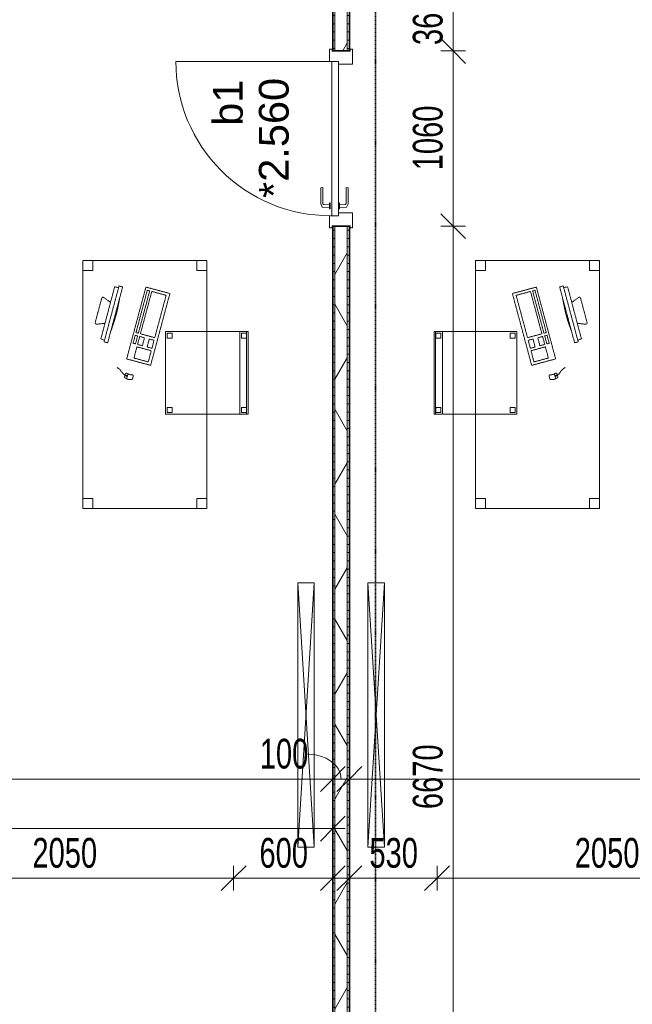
# Model space of a CAD drawing. Header units: millimetres. Extents: x -80560 to 110805, y -11020 to 52719.
# Tile 152 of 182: x 73451 to 77156, y 41712 to 47669. Entities that reach past the tile are written whole.
import ezdxf

# ---------------------------------------------------------------- set-up
doc = ezdxf.new("R2010")
doc.units = ezdxf.units.MM
doc.linetypes.add('DASHDOT2', pattern=[8, 4, -2, 0, -2])
doc.linetypes.add('DASHED2', pattern=[6, 4, -2])
for name, color, linetype, lineweight in [('A-ANNO-DIMS', 211, 'Continuous', 9), ('A-ANNO-DIMS-100', 211, 'Continuous', 9), ('A-DOOR', 31, 'Continuous', 18), ('A-GLAZ', 151, 'Continuous', 18), ('A-GLAZ-IDEN', 152, 'Continuous', 18), ('A-WALL', 113, 'Continuous', 35), ('A-WALL-PATT', 111, 'Continuous', 35), ('E-ELEC-EQPM', 71, 'Continuous', 18), ('G-ANNO-SYMB', 111, 'Continuous', 9), ('I-FURN', 30, 'Continuous', 18), ('I-WALL', 2, 'Continuous', 18)]:
    doc.layers.add(name, color=color, linetype=linetype, lineweight=lineweight)
doc.styles.add('Arial', font='arial.ttf', dxfattribs={"height": 180})
doc.styles.add('Arial_6', font='arial.ttf', dxfattribs={"width": 0.7, "height": 180})
doc.dimstyles.new('n3o_1_8', dxfattribs={"dimscale": 304.8, "dimtxt": 183.646692, "dimasz": 0.492126, "dimexe": 0.246063, "dimexo": 0.0625, "dimgap": 0.032808, "dimtad": 1, "dimdec": 0, "dimdsep": 46, "dimtxsty": 'Arial_6', "dimblk1": 'OBLIQUE', "dimblk2": 'OBLIQUE', "dimsah": 1, "dimcen": 0.09, "dimdle": 0.246063, "dimazin": 0, "dimtfac": 1, "dimtdec": 4, "dimtix": 1, "dimtmove": 0, "dimatfit": 3, "dimfxl": 0.246063, "dimfxlon": 1, "dimtvp": 1, "dimtolj": 1, "dimtzin": 0, "dimarcsym": 2})
doc.dimstyles.new('n3o_1_8_1', dxfattribs={"dimscale": 304.8, "dimtxt": 183.646692, "dimasz": 0.492126, "dimexe": 0.246063, "dimexo": 0.0625, "dimgap": 0.032808, "dimtad": 1, "dimdec": 0, "dimdsep": 46, "dimtxsty": 'Arial_6', "dimblk1": 'OBLIQUE', "dimblk2": 'OBLIQUE', "dimsah": 1, "dimcen": 0.09, "dimdle": 0.246063, "dimazin": 0, "dimtfac": 1, "dimtdec": 4, "dimtix": 1, "dimtmove": 1, "dimatfit": 3, "dimfxl": 0.246063, "dimfxlon": 1, "dimtvp": 1, "dimtolj": 1, "dimtzin": 0, "dimarcsym": 2})
doc.dimstyles.new('n3o_1_8_3', dxfattribs={"dimscale": 304.8, "dimtxt": 183.646692, "dimasz": 0.492126, "dimexe": 0.246063, "dimexo": 0.0625, "dimgap": 0.032808, "dimtad": 1, "dimdec": 0, "dimdsep": 46, "dimtxsty": 'Arial_6', "dimblk1": 'OBLIQUE', "dimblk2": 'OBLIQUE', "dimsah": 1, "dimcen": 0.09, "dimdle": 0.246063, "dimazin": 0, "dimtfac": 1, "dimtdec": 4, "dimtix": 1, "dimtmove": 0, "dimatfit": 3, "dimfxl": 0.246063, "dimfxlon": 1, "dimtvp": 1, "dimtolj": 1, "dimtzin": 0, "dimarcsym": 2})
doc.dimstyles.new('n3o_1_8_4', dxfattribs={"dimscale": 304.8, "dimtxt": 183.646692, "dimasz": 0.492126, "dimexe": 0.246063, "dimexo": 0.0625, "dimgap": 0.032808, "dimtad": 1, "dimdec": 0, "dimdsep": 46, "dimtxsty": 'Arial_6', "dimblk1": 'OBLIQUE', "dimblk2": 'OBLIQUE', "dimsah": 1, "dimcen": 0.09, "dimdle": 0.246063, "dimazin": 0, "dimtfac": 1, "dimtdec": 4, "dimtix": 1, "dimtmove": 0, "dimatfit": 3, "dimfxl": 0.246063, "dimfxlon": 1, "dimtvp": 1, "dimtolj": 1, "dimtzin": 0, "dimarcsym": 2})
pattern_1 = [(3e-13, (75344.82, 43794.75), (-2e-13, 50), [])]

# ---------------------------------------------------------------- blocks, each defined once
blk = doc.blocks.new('82_tafel1 - tafel 750x1500x700 2-30673035-DO_02 tweede verdieping')
at = {"layer": 'I-FURN', "linetype": 'DASHED2'}
for p, q in [((750, 375), (-750, 375)), ((-750, 375), (-750, -375)), ((750, 375), (-750, 375)), ((-750, 375), (-750, -375)), ((-750, 375), (-750, 315)), ((-690, 375), (-750, 375)), ((-690, 315), (-690, 375)), ((-690, 375), (690, 375)), ((-690, 375), (-690, 315)), ((690, 375), (690, 315)), ((690, 315), (690, 375)), ((750, 375), (690, 375)), ((750, -375), (750, 375)), ((750, -375), (750, 375)), ((750, 315), (750, 375)), ((-750, -315), (-750, 315)), ((-750, 315), (-690, 315)), ((-690, 315), (-750, 315)), ((690, 315), (750, 315)), ((750, 315), (690, 315)), ((750, 315), (750, -315)), ((-690, -315), (-750, -315)), ((-750, -315), (-690, -315)), ((-750, -315), (-750, -375)), ((-690, -375), (-690, -315)), ((-690, -315), (-690, -375)), ((750, -315), (690, -315)), ((690, -315), (690, -375)), ((690, -375), (690, -315)), ((690, -315), (750, -315)), ((750, -375), (750, -315)), ((-750, -375), (750, -375)), ((-750, -375), (750, -375)), ((-750, -375), (-690, -375)), ((690, -375), (-690, -375)), ((690, -375), (750, -375))]:
    blk.add_line(p, q, dxfattribs=at)
blk = doc.blocks.new('82_zitmeubel - stoel 500x500-V318-DO_02 tweede verdieping')
at = {"layer": 'I-FURN', "linetype": 'DASHED2'}
for p, q in [((-192.1, -13), (-192.1, 237)), ((-192.1, 237), (-192.1, -13)), ((-192.1, 237), (307.9, 237)), ((-192.1, 237), (307.9, 237)), ((-182.1, 226), (-182.1, 198)), ((-182.1, 198), (-182.1, 226)), ((-153.1, 227), (-181.1, 227)), ((-181.1, 227), (-153.1, 227)), ((-181.1, 197), (-153.1, 197)), ((-153.1, 197), (-181.1, 197)), ((-152.1, 198), (-152.1, 226)), ((-152.1, 226), (-152.1, 198)), ((267.9, 226), (267.9, 198)), ((267.9, 198), (267.9, 226)), ((296.9, 227), (268.9, 227)), ((268.9, 227), (296.9, 227)), ((268.9, 197), (296.9, 197)), ((296.9, 197), (268.9, 197)), ((297.9, 198), (297.9, 226)), ((297.9, 226), (297.9, 198)), ((307.9, 237), (307.9, -13)), ((307.9, -13), (307.9, 237)), ((-192.1, -213), (-192.1, -13)), ((-192.1, -13), (-192.1, -263)), ((307.9, -13), (307.9, -213)), ((307.9, -263), (307.9, -13)), ((-192.1, -254.1), (-192.1, -213)), ((307.9, -213), (-192.1, -213)), ((-182.1, -224), (-182.1, -252)), ((-182.1, -252), (-182.1, -224)), ((-153.1, -223), (-181.1, -223)), ((-181.1, -223), (-153.1, -223)), ((-152.1, -252), (-152.1, -224)), ((-152.1, -224), (-152.1, -252)), ((267.9, -224), (267.9, -252)), ((267.9, -252), (267.9, -224)), ((296.9, -223), (268.9, -223)), ((268.9, -223), (296.9, -223)), ((297.9, -252), (297.9, -224)), ((297.9, -224), (297.9, -252)), ((307.9, -213), (307.9, -254.1)), ((-192.1, -263), (-192.1, -254.1)), ((307.9, -254.1), (-192.1, -254.1)), ((-192.1, -263), (307.9, -263)), ((-192.1, -263), (307.9, -263)), ((-181.1, -253), (-153.1, -253)), ((-153.1, -253), (-181.1, -253)), ((268.9, -253), (296.9, -253)), ((296.9, -253), (268.9, -253)), ((307.9, -254.1), (307.9, -263))]:
    blk.add_line(p, q, dxfattribs=at)
for centre, start, end in [((-181.1, 226), 90, 180), ((-181.1, 226), 150, 165), ((-181.1, 226), 165, 180), ((-181.1, 198), 180, 270), ((-181.1, 198), 180, 270), ((-181.1, 226), 135, 150), ((-181.1, 226), 90, 135), ((-153.1, 226), 360, 90), ((-153.1, 226), 60, 90), ((-153.1, 198), 270, 0), ((-153.1, 198), 270, 285), ((-153.1, 198), 285, 315), ((-153.1, 226), 15, 60), ((-153.1, 198), 315, 345), ((-153.1, 226), 360, 15), ((-153.1, 198), 345, 0), ((268.9, 226), 90, 180), ((268.9, 226), 150, 180), ((268.9, 198), 180, 270), ((268.9, 198), 180, 195), ((268.9, 198), 195, 210), ((268.9, 226), 135, 150), ((268.9, 198), 210, 225), ((268.9, 226), 120, 135), ((268.9, 198), 225, 255), ((268.9, 226), 90, 120), ((268.9, 198), 255, 270), ((296.9, 226), 360, 90), ((296.9, 226), 60, 90), ((296.9, 198), 270, 360), ((296.9, 198), 270, 315), ((296.9, 226), 30, 60), ((296.9, 198), 315, 360), ((296.9, 226), 360, 30), ((-181.1, -224), 90, 180), ((-181.1, -224), 90, 180), ((-153.1, -224), 0, 90), ((-153.1, -224), 0, 90), ((268.9, -224), 90, 180), ((268.9, -224), 90, 180), ((296.9, -224), 0, 90), ((296.9, -224), 0, 90), ((-181.1, -252), 180, 270), ((-181.1, -252), 180, 270), ((-153.1, -252), 270, 0), ((-153.1, -252), 270, 0), ((268.9, -252), 180, 270), ((268.9, -252), 180, 270), ((296.9, -252), 270, 0), ((296.9, -252), 270, 0)]:
    blk.add_arc(centre, 1, start, end, dxfattribs=at)
blk = doc.blocks.new('82_computer - std-30673037-DO_02 tweede verdieping')
at = {"layer": 'I-FURN', "linetype": 'DASHED2'}
for p, q in [((-225, 0), (225, 0)), ((-225, -150), (-225, 0)), ((-208.5, -19), (56.6, -19)), ((-208.5, -109), (-208.5, -19)), ((56.6, -19), (56.6, -109)), ((73.4, -19), (123.4, -19)), ((73.4, -49), (73.4, -19)), ((123.4, -49), (73.4, -49)), ((123.4, -19), (123.4, -49)), ((138.4, -19), (208.4, -19)), ((138.4, -109), (138.4, -19)), ((208.4, -19), (208.4, -109)), ((225, 0), (225, -150)), ((56.6, -109), (-208.5, -109)), ((73.4, -79), (123.4, -79)), ((73.4, -109), (73.4, -79)), ((123.4, -109), (73.4, -109)), ((123.4, -79), (123.4, -109)), ((208.4, -109), (138.4, -109)), ((340.9, -118.9), (310.5, -118.9)), ((316.4, -84.6), (330.8, -84.6)), ((323.6, -118.9), (323.6, -121.9)), ((225, -150), (-225, -150)), ((-208.5, -121.9), (56.6, -121.9)), ((-208.5, -136.9), (-208.5, -121.9)), ((56.6, -136.9), (-208.5, -136.9)), ((56.6, -121.9), (56.6, -136.9)), ((73.4, -121.9), (123.4, -121.9)), ((73.4, -136.9), (73.4, -121.9)), ((123.4, -136.9), (73.4, -136.9)), ((123.4, -121.9), (123.4, -136.9)), ((330.8, -134.6), (316.4, -134.6)), ((321.6, -131.6), (321.6, -121.9)), ((321.6, -121.9), (325.5, -121.9)), ((325.5, -131.6), (321.6, -131.6)), ((323.6, -131.6), (323.6, -134.6)), ((325.5, -121.9), (325.5, -131.6)), ((-189.7, -286.2), (160.3, -286.2)), ((-189.7, -308.7), (-189.7, -286.2)), ((160.3, -286.2), (160.3, -308.7)), ((160.3, -308.7), (-189.7, -308.7)), ((-179.7, -308.7), (-177.2, -333)), ((-177.2, -333), (148, -332.1)), ((-98.4, -380), (-80.4, -332.7)), ((50.9, -332.3), (69, -380)), ((148, -332.1), (150.3, -308.7)), ((61.6, -390.8), (-90.9, -390.8))]:
    blk.add_line(p, q, dxfattribs=at)
for centre, radius, start, end in [((316.4, -92.6), 8, 90, 180), ((261.6, -109.6), 49.8, 340.01258, 19.98742), ((330.8, -92.6), 8, 0, 90), ((292, -109.6), 49.8, 340.01258, 19.98742), ((316.4, -126.6), 8, 180, 270), ((330.8, -126.6), 8, 270, 360), ((-14.7, -1180.4), 900.1, 83.45129, 96.54871), ((-90.9, -382.8), 8, 159.18595, 270), ((61.6, -382.8), 8, 270, 20.81405)]:
    blk.add_arc(centre, radius, start, end, dxfattribs=at)
blk.add_open_spline([(290.2, -192.8), (295.7, -164.5), (318.8, -151.1), (323.6, -134.6)], degree=3, dxfattribs=at)
blk = doc.blocks.new('82_apparaat_rechthoekig_met clearance - Digiboard-30673038-DO_02 tweede verdieping')
at = {"layer": 'E-ELEC-EQPM'}
for p, q in [((50, 800), (-50, 800)), ((-50, 800), (-50, -800)), ((50, 800), (-50, 800)), ((-50, 800), (-50, -800)), ((50, -800), (-50, 800)), ((-50, -800), (50, 800)), ((50, 800), (-50, 800)), ((-50, 800), (-50, -800)), ((50, -800), (50, 800)), ((50, -800), (50, 800)), ((50, -800), (50, 800)), ((-50, -800), (50, -800)), ((-50, -800), (50, -800)), ((-50, -800), (50, -800))]:
    blk.add_line(p, q, dxfattribs=at)
blk = doc.blocks.new('82_tafel1 - tafel 750x1500x700 2-30664861-DO_02 tweede verdieping')
at = {"layer": 'I-FURN', "linetype": 'DASHED2'}
for p, q in [((-750, -375), (-750, 375)), ((-750, 375), (750, 375)), ((750, 375), (-750, 375)), ((-750, 375), (-750, -375)), ((-750, 375), (-750, 315)), ((-690, 375), (-750, 375)), ((-690, 315), (-690, 375)), ((-690, 375), (690, 375)), ((-690, 375), (-690, 315)), ((690, 375), (690, 315)), ((690, 315), (690, 375)), ((750, 375), (690, 375)), ((750, 375), (750, -375)), ((750, -375), (750, 375)), ((750, 315), (750, 375)), ((-750, -315), (-750, 315)), ((-750, 315), (-690, 315)), ((-690, 315), (-750, 315)), ((690, 315), (750, 315)), ((750, 315), (690, 315)), ((750, 315), (750, -315)), ((-690, -315), (-750, -315)), ((-750, -315), (-690, -315)), ((-750, -315), (-750, -375)), ((-690, -375), (-690, -315)), ((-690, -315), (-690, -375)), ((750, -315), (690, -315)), ((690, -315), (690, -375)), ((690, -375), (690, -315)), ((690, -315), (750, -315)), ((750, -375), (750, -315)), ((750, -375), (-750, -375)), ((-750, -375), (750, -375)), ((-750, -375), (-690, -375)), ((690, -375), (-690, -375)), ((690, -375), (750, -375))]:
    blk.add_line(p, q, dxfattribs=at)
blk = doc.blocks.new('82_zitmeubel - stoel 500x500-V345-DO_02 tweede verdieping')
at = {"layer": 'I-FURN', "linetype": 'DASHED2'}
for p, q in [((-192.1, 263), (-192.1, 13)), ((-192.1, 254.1), (-192.1, 263)), ((307.9, 263), (-192.1, 263)), ((307.9, 263), (-192.1, 263)), ((-192.1, 213), (-192.1, 254.1)), ((-192.1, 254.1), (307.9, 254.1)), ((-182.1, 252), (-182.1, 224)), ((-182.1, 224), (-182.1, 252)), ((-153.1, 253), (-181.1, 253)), ((-181.1, 253), (-153.1, 253)), ((-152.1, 224), (-152.1, 252)), ((-152.1, 252), (-152.1, 224)), ((267.9, 252), (267.9, 224)), ((267.9, 224), (267.9, 252)), ((296.9, 253), (268.9, 253)), ((268.9, 253), (296.9, 253)), ((297.9, 224), (297.9, 252)), ((297.9, 252), (297.9, 224)), ((307.9, 13), (307.9, 263)), ((307.9, 263), (307.9, 254.1)), ((307.9, 254.1), (307.9, 213)), ((-192.1, 13), (-192.1, 213)), ((-192.1, 213), (307.9, 213)), ((-181.1, 223), (-153.1, 223)), ((-153.1, 223), (-181.1, 223)), ((268.9, 223), (296.9, 223)), ((296.9, 223), (268.9, 223)), ((307.9, 213), (307.9, 13)), ((-192.1, 13), (-192.1, -237)), ((-192.1, -237), (-192.1, 13)), ((307.9, -237), (307.9, 13)), ((307.9, 13), (307.9, -237)), ((307.9, -237), (-192.1, -237)), ((307.9, -237), (-192.1, -237)), ((-182.1, -198), (-182.1, -226)), ((-182.1, -226), (-182.1, -198)), ((-153.1, -197), (-181.1, -197)), ((-181.1, -197), (-153.1, -197)), ((-181.1, -227), (-153.1, -227)), ((-153.1, -227), (-181.1, -227)), ((-152.1, -226), (-152.1, -198)), ((-152.1, -198), (-152.1, -226)), ((267.9, -198), (267.9, -226)), ((267.9, -226), (267.9, -198)), ((296.9, -197), (268.9, -197)), ((268.9, -197), (296.9, -197)), ((268.9, -227), (296.9, -227)), ((296.9, -227), (268.9, -227)), ((297.9, -226), (297.9, -198)), ((297.9, -198), (297.9, -226))]:
    blk.add_line(p, q, dxfattribs=at)
for centre, start, end in [((-181.1, 252), 90, 180), ((-181.1, 252), 135, 165), ((-181.1, 252), 165, 180), ((-181.1, 252), 90, 135), ((-153.1, 252), 0, 90), ((-153.1, 252), 0, 90), ((268.9, 252), 90, 180), ((268.9, 252), 90, 180), ((296.9, 252), 0, 90), ((296.9, 252), 0, 90), ((-181.1, 224), 180, 270), ((-181.1, 224), 180, 270), ((-153.1, 224), 270, 0), ((-153.1, 224), 270, 300), ((-153.1, 224), 300, 0), ((268.9, 224), 180, 270), ((268.9, 224), 180, 270), ((296.9, 224), 270, 0), ((296.9, 224), 270, 0), ((-181.1, -198), 90, 180), ((-181.1, -198), 90, 180), ((-181.1, -226), 180, 270), ((-181.1, -226), 180, 270), ((-153.1, -198), 0, 90), ((-153.1, -198), 0, 90), ((-153.1, -226), 270, 0), ((-153.1, -226), 270, 0), ((268.9, -198), 90, 180), ((268.9, -198), 90, 180), ((268.9, -226), 180, 270), ((268.9, -226), 180, 270), ((296.9, -198), 45, 90), ((296.9, -198), 0, 90), ((296.9, -226), 270, 0), ((296.9, -226), 270, 0), ((296.9, -198), 0, 45)]:
    blk.add_arc(centre, 1, start, end, dxfattribs=at)
blk = doc.blocks.new('82_computer - std-30664858-DO_02 tweede verdieping')
at = {"layer": 'I-FURN', "linetype": 'DASHED2'}
for p, q in [((-98.4, 380), (-80.4, 332.7)), ((61.6, 390.8), (-90.9, 390.8)), ((50.9, 332.3), (69, 380)), ((-189.7, 308.7), (-189.7, 286.2)), ((160.3, 308.7), (-189.7, 308.7)), ((-179.7, 308.7), (-177.2, 333)), ((-177.2, 333), (148, 332.1)), ((148, 332.1), (150.3, 308.7)), ((160.3, 286.2), (160.3, 308.7)), ((-189.7, 286.2), (160.3, 286.2)), ((-225, 150), (-225, 0)), ((225, 150), (-225, 150)), ((-208.5, 136.9), (-208.5, 121.9)), ((56.6, 136.9), (-208.5, 136.9)), ((-208.5, 121.9), (56.6, 121.9)), ((56.6, 121.9), (56.6, 136.9)), ((73.4, 136.9), (73.4, 121.9)), ((123.4, 136.9), (73.4, 136.9)), ((73.4, 121.9), (123.4, 121.9)), ((123.4, 121.9), (123.4, 136.9)), ((225, 0), (225, 150)), ((330.8, 134.6), (316.4, 134.6)), ((321.6, 131.6), (321.6, 121.9)), ((325.5, 131.6), (321.6, 131.6)), ((321.6, 121.9), (325.5, 121.9)), ((323.6, 131.6), (323.6, 134.6)), ((323.6, 118.9), (323.6, 121.9)), ((325.5, 121.9), (325.5, 131.6)), ((-208.5, 109), (-208.5, 19)), ((56.6, 109), (-208.5, 109)), ((56.6, 19), (56.6, 109)), ((73.4, 109), (73.4, 79)), ((123.4, 109), (73.4, 109)), ((73.4, 79), (123.4, 79)), ((123.4, 79), (123.4, 109)), ((138.4, 109), (138.4, 19)), ((208.4, 109), (138.4, 109)), ((208.4, 19), (208.4, 109)), ((340.9, 118.9), (310.5, 118.9)), ((316.4, 84.6), (330.8, 84.6)), ((-225, 0), (225, 0)), ((-208.5, 19), (56.6, 19)), ((73.4, 49), (73.4, 19)), ((123.4, 49), (73.4, 49)), ((73.4, 19), (123.4, 19)), ((123.4, 19), (123.4, 49)), ((138.4, 19), (208.4, 19))]:
    blk.add_line(p, q, dxfattribs=at)
for centre, radius, start, end in [((-90.9, 382.8), 8, 90, 200.81405), ((61.6, 382.8), 8, 339.18595, 90), ((-14.7, 1180.4), 900.1, 263.45129, 276.54871), ((316.4, 126.6), 8, 90, 180), ((261.6, 109.6), 49.8, 340.01258, 19.98742), ((330.8, 126.6), 8, 0, 90), ((292, 109.6), 49.8, 340.01258, 19.98742), ((316.4, 92.6), 8, 180, 270), ((330.8, 92.6), 8, 270, 360)]:
    blk.add_arc(centre, radius, start, end, dxfattribs=at)
blk.add_open_spline([(290.2, 192.8), (295.7, 164.5), (318.8, 151.1), (323.6, 134.6)], degree=3, dxfattribs=at)
blk = doc.blocks.new('82_apparaat_rechthoekig_met clearance - Digiboard-30664863-DO_02 tweede verdieping')
at = {"layer": 'E-ELEC-EQPM'}
for p, q in [((-50, -800), (-50, 800)), ((-50, 800), (50, 800)), ((-50, -800), (-50, 800)), ((-50, 800), (50, 800)), ((50, 800), (-50, -800)), ((-50, 800), (50, -800)), ((50, 800), (-50, 800)), ((-50, 800), (-50, -800)), ((50, 800), (50, -800)), ((50, 800), (50, -800)), ((50, -800), (50, 800)), ((50, -800), (-50, -800)), ((50, -800), (-50, -800)), ((-50, -800), (50, -800))]:
    blk.add_line(p, q, dxfattribs=at)
blk = doc.blocks.new('32_n3o_deur_enkel - 90x139_17_K_930_2410x1080-31972279-DO_02 tweede verdieping')
at = {"layer": 'A-GLAZ'}
for p, q in [((-467, 69.5), (-540, 69.5)), ((-540, 69.5), (-540, 54.5)), ((-467, 55.5), (-467, 69.5)), ((540, 69.5), (467, 69.5)), ((467, 69.5), (467, 55.5)), ((540, 54.5), (540, 69.5)), ((-540, 54.5), (-528, 54.5)), ((-528, 54.5), (-528, -54.5)), ((-450, -69.5), (-450, 15.5)), ((450, 15.5), (450, -69.5)), ((528, -54.5), (528, 54.5)), ((528, 54.5), (540, 54.5)), ((-528, -54.5), (-540, -54.5)), ((-540, -54.5), (-540, -69.5)), ((540, -54.5), (528, -54.5)), ((540, -69.5), (540, -54.5)), ((-540, -69.5), (-450, -69.5)), ((450, -69.5), (540, -69.5))]:
    blk.add_line(p, q, dxfattribs=at)
blk = doc.blocks.new('30_n3o_deur_dicht - 40mm_draai_LS-31987334-DO_02 tweede verdieping')
at = {"layer": 'A-DOOR'}
for p, q in [((0, 40), (-934, 40)), ((-934, 40), (-934, 0)), ((-934, 0), (0, 0)), ((0, 0), (0, 40))]:
    blk.add_line(p, q, dxfattribs=at)
blk = doc.blocks.new('30_n3o_beslag_deurkruk_met_schild - std-875116-DO_02 tweede verdieping')
at = {"layer": 'A-DOOR'}
for p, q in [((-18.5, 0), (-18.5, -5)), ((18.5, -5), (18.5, 0)), ((-18.5, -5), (18.5, -5)), ((-7.8, -48.4), (-10, -5)), ((12.7, -58), (-7.8, -48.4)), ((10, -5), (8.3, -39.7)), ((108, -58), (12.7, -58)), ((13.3, -45), (111, -45)), ((111, -45), (108, -58))]:
    blk.add_line(p, q, dxfattribs=at)
at = {"layer": 'A-DOOR', "flags": 128}
blk.add_lwpolyline([(8.3, -39.7), (8.6, -41.7), (9.6, -43.4), (11.3, -44.6), (13.3, -45)], dxfattribs=at)
blk = doc.blocks.new('30_n3o_beslag_deurkruk_met_schild - std-V363-DO_02 tweede verdieping')
at = {"layer": 'A-DOOR'}
for p, q in [((18.5, 5), (-18.5, 5)), ((-18.5, 5), (-18.5, 0)), ((-10, 5), (-7.8, 48.4)), ((-7.8, 48.4), (12.7, 58)), ((8.3, 39.7), (10, 5)), ((12.7, 58), (108, 58)), ((111, 45), (13.3, 45)), ((18.5, 0), (18.5, 5)), ((108, 58), (111, 45)), ((-18.5, 0), (18.5, 0))]:
    blk.add_line(p, q, dxfattribs=at)
at = {"layer": 'A-DOOR', "flags": 128}
blk.add_lwpolyline([(13.3, 45), (11.3, 44.6), (9.6, 43.4), (8.6, 41.7), (8.3, 39.7)], dxfattribs=at)
blk = doc.blocks.new('00_n3o_symbool_swingangle - std-31745489-DO_02 tweede verdieping')
at = {"layer": 'A-DOOR'}
blk.add_line((-415, -10), (-415, -944), dxfattribs=at)
blk.add_arc((-415, -10), 934, 270, 0, dxfattribs=at)
blk = doc.blocks.new('DIMBLOCK190-DO_02 tweede verdieping')
at = {"layer": 'A-ANNO-DIMS-100'}
for p, q in [((67344.8, 43074.8), (67419.8, 43149.8)), ((67344.8, 43149.8), (67344.8, 42999.8)), ((67344.8, 43074.8), (67344.8, 43149.8)), ((75344.8, 43074.8), (75419.8, 43149.8)), ((75344.8, 43149.8), (75344.8, 42999.8)), ((75344.8, 43074.8), (75344.8, 43149.8)), ((67344.8, 43074.8), (67269.8, 42999.8)), ((67344.8, 43074.8), (75344.8, 43074.8)), ((75344.8, 43074.8), (75269.8, 42999.8))]:
    blk.add_line(p, q, dxfattribs=at)
at = {"layer": 'A-ANNO-DIMS-100', "color": 0, "insert": (71152.7, 43318.5), "char_height": 180, "width": 461.094, "attachment_point": 1, "line_spacing_factor": 0.941778, "style": 'Arial_6'}
blk.add_mtext('8000', dxfattribs=at)
blk = doc.blocks.new('_Oblique')
at = {"color": 0, "linetype": 'ByBlock', "lineweight": -2}
blk.add_line((-0.5, -0.5), (0.5, 0.5), dxfattribs=at)
blk = doc.blocks.new('DIMBLOCK191-DO_02 tweede verdieping')
at = {"layer": 'A-ANNO-DIMS-100'}
for p, q in [((75344.8, 43074.8), (75419.8, 43149.8)), ((75344.8, 43149.8), (75344.8, 42999.8)), ((75344.8, 43074.8), (75344.8, 43149.8)), ((75444.8, 43074.8), (75519.8, 43149.8)), ((75444.8, 43149.8), (75444.8, 42999.8)), ((75444.8, 43074.8), (75444.8, 43149.8)), ((75344.8, 43074.8), (75269.8, 42999.8)), ((75344.8, 43074.8), (75444.8, 43074.8)), ((75444.8, 43074.8), (75369.8, 42999.8))]:
    blk.add_line(p, q, dxfattribs=at)
blk.add_ellipse((75190.9, 43074.8), major_axis=(203.9, 0), ratio=0.741894, start_param=0, end_param=1.570796, dxfattribs=at)
at = {"layer": 'A-ANNO-DIMS-100', "color": 0, "insert": (74902.7, 43318.5), "char_height": 180, "width": 345.821, "attachment_point": 1, "line_spacing_factor": 0.941778, "style": 'Arial_6'}
blk.add_mtext('100', dxfattribs=at)
blk = doc.blocks.new('DIMBLOCK192-DO_02 tweede verdieping')
at = {"layer": 'A-ANNO-DIMS-100'}
for p, q in [((75444.8, 43074.8), (75519.8, 43149.8)), ((75444.8, 43149.8), (75444.8, 42999.8)), ((75444.8, 43074.8), (75444.8, 43149.8)), ((83684.3, 43074.8), (83759.3, 43149.8)), ((83684.3, 43149.8), (83684.3, 42999.8)), ((83684.3, 43074.8), (83684.3, 43149.8)), ((75444.8, 43074.8), (75369.8, 42999.8)), ((75444.8, 43074.8), (83759.3, 43074.8)), ((83684.3, 43074.8), (83609.3, 42999.8))]:
    blk.add_line(p, q, dxfattribs=at)
at = {"layer": 'A-ANNO-DIMS-100', "color": 0, "insert": (79372.4, 43318.5), "char_height": 180, "width": 461.094, "attachment_point": 1, "line_spacing_factor": 0.941778, "style": 'Arial_6'}
blk.add_mtext('8240', dxfattribs=at)
blk = doc.blocks.new('DIMBLOCK436-DO_02 tweede verdieping')
at = {"layer": 'A-ANNO-DIMS-100'}
for p, q in [((68044.8, 42774.8), (68119.8, 42849.8)), ((68044.8, 42699.8), (68044.8, 42849.8)), ((75344.8, 42774.8), (75419.8, 42849.8)), ((75344.8, 42849.8), (75344.8, 42699.8)), ((75344.8, 42774.8), (75344.8, 42849.8)), ((68044.8, 42774.8), (67969.8, 42699.8)), ((68044.8, 42774.8), (75419.8, 42774.8)), ((68044.8, 42774.8), (68044.8, 42699.8)), ((75344.8, 42774.8), (75269.8, 42699.8))]:
    blk.add_line(p, q, dxfattribs=at)
at = {"layer": 'A-ANNO-DIMS-100', "color": 0, "insert": (71502.7, 43018.5), "char_height": 180, "width": 461.094, "attachment_point": 1, "line_spacing_factor": 0.941778, "style": 'Arial_6'}
blk.add_mtext('7300', dxfattribs=at)
blk = doc.blocks.new('DIMBLOCK440-DO_02 tweede verdieping')
at = {"layer": 'A-ANNO-DIMS-100'}
for p, q in [((72694.8, 42474.8), (72769.8, 42549.8)), ((72694.8, 42399.8), (72694.8, 42549.8)), ((74744.8, 42474.8), (74819.8, 42549.8)), ((74744.8, 42399.8), (74744.8, 42549.8)), ((72694.8, 42474.8), (72619.8, 42399.8)), ((72694.8, 42474.8), (74744.8, 42474.8)), ((72694.8, 42474.8), (72694.8, 42399.8)), ((74744.8, 42474.8), (74669.8, 42399.8)), ((74744.8, 42474.8), (74744.8, 42399.8))]:
    blk.add_line(p, q, dxfattribs=at)
at = {"layer": 'A-ANNO-DIMS-100', "color": 0, "insert": (73527.7, 42718.5), "char_height": 180, "width": 461.094, "attachment_point": 1, "line_spacing_factor": 0.941778, "style": 'Arial_6'}
blk.add_mtext('2050', dxfattribs=at)
blk = doc.blocks.new('DIMBLOCK441-DO_02 tweede verdieping')
at = {"layer": 'A-ANNO-DIMS-100'}
for p, q in [((74744.8, 42474.8), (74819.8, 42549.8)), ((74744.8, 42399.8), (74744.8, 42549.8)), ((75344.8, 42474.8), (75419.8, 42549.8)), ((75344.8, 42549.8), (75344.8, 42399.8)), ((75344.8, 42474.8), (75344.8, 42549.8)), ((74744.8, 42474.8), (74669.8, 42399.8)), ((74744.8, 42474.8), (75419.8, 42474.8)), ((74744.8, 42474.8), (74744.8, 42399.8)), ((75344.8, 42474.8), (75269.8, 42399.8))]:
    blk.add_line(p, q, dxfattribs=at)
at = {"layer": 'A-ANNO-DIMS-100', "color": 0, "insert": (74900.7, 42718.5), "char_height": 180, "width": 345.821, "attachment_point": 1, "line_spacing_factor": 0.941778, "style": 'Arial_6'}
blk.add_mtext('600', dxfattribs=at)
blk = doc.blocks.new('DIMBLOCK442-DO_02 tweede verdieping')
at = {"layer": 'A-ANNO-DIMS-100'}
for p, q in [((75444.8, 42474.8), (75519.8, 42549.8)), ((75444.8, 42549.8), (75444.8, 42399.8)), ((75444.8, 42474.8), (75444.8, 42549.8)), ((75974.8, 42474.8), (76049.8, 42549.8)), ((75974.8, 42399.8), (75974.8, 42549.8)), ((75369.8, 42474.8), (75974.8, 42474.8)), ((75444.8, 42474.8), (75369.8, 42399.8)), ((75974.8, 42474.8), (75899.8, 42399.8)), ((75974.8, 42474.8), (75974.8, 42399.8))]:
    blk.add_line(p, q, dxfattribs=at)
at = {"layer": 'A-ANNO-DIMS-100', "color": 0, "insert": (75565.7, 42718.5), "char_height": 180, "width": 345.821, "attachment_point": 1, "line_spacing_factor": 0.941778, "style": 'Arial_6'}
blk.add_mtext('530', dxfattribs=at)
blk = doc.blocks.new('DIMBLOCK443-DO_02 tweede verdieping')
at = {"layer": 'A-ANNO-DIMS-100'}
for p, q in [((75974.8, 42474.8), (76049.8, 42549.8)), ((75974.8, 42399.8), (75974.8, 42549.8)), ((78024.8, 42474.8), (78099.8, 42549.8)), ((78024.8, 42399.8), (78024.8, 42549.8)), ((75974.8, 42474.8), (75899.8, 42399.8)), ((75974.8, 42474.8), (78024.8, 42474.8)), ((75974.8, 42474.8), (75974.8, 42399.8)), ((78024.8, 42474.8), (77949.8, 42399.8)), ((78024.8, 42474.8), (78024.8, 42399.8))]:
    blk.add_line(p, q, dxfattribs=at)
at = {"layer": 'A-ANNO-DIMS-100', "color": 0, "insert": (76807.7, 42718.5), "char_height": 180, "width": 461.094, "attachment_point": 1, "line_spacing_factor": 0.941778, "style": 'Arial_6'}
blk.add_mtext('2050', dxfattribs=at)
blk = doc.blocks.new('DIMBLOCK631-DO_02 tweede verdieping')
at = {"layer": 'A-ANNO-DIMS-100'}
for p, q in [((76072, 46420), (75997, 46495)), ((75997, 46420), (76147, 46420)), ((76072, 46420), (75997, 46420)), ((76072, 39675), (76072, 46420)), ((76072, 46420), (76147, 46345)), ((76072, 39750), (75997, 39825)), ((75997, 39750), (76147, 39750)), ((76072, 39750), (75997, 39750)), ((76072, 39750), (76147, 39675))]:
    blk.add_line(p, q, dxfattribs=at)
at = {"layer": 'A-ANNO-DIMS-100', "color": 0, "insert": (75828.3, 42892.9), "char_height": 180, "width": 461.094, "attachment_point": 1, "rotation": 90, "line_spacing_factor": 0.941778, "style": 'Arial_6'}
blk.add_mtext('6670', dxfattribs=at)
blk = doc.blocks.new('DIMBLOCK632-DO_02 tweede verdieping')
at = {"layer": 'A-ANNO-DIMS-100'}
for p, q in [((76072, 47480), (75997, 47555)), ((75997, 47480), (76147, 47480)), ((76072, 47480), (75997, 47480)), ((76072, 46420), (76072, 47480)), ((76072, 47480), (76147, 47405)), ((76072, 46420), (75997, 46495)), ((75997, 46420), (76147, 46420)), ((76072, 46420), (75997, 46420)), ((76072, 46420), (76147, 46345))]:
    blk.add_line(p, q, dxfattribs=at)
at = {"layer": 'A-ANNO-DIMS-100', "color": 0, "insert": (75828.3, 46757.9), "char_height": 180, "width": 461.094, "attachment_point": 1, "rotation": 90, "line_spacing_factor": 0.941778, "style": 'Arial_6'}
blk.add_mtext('1060', dxfattribs=at)
blk = doc.blocks.new('DIMBLOCK633-DO_02 tweede verdieping')
at = {"layer": 'A-ANNO-DIMS-100'}
for p, q in [((76072, 47839.5), (75997, 47914.5)), ((76072, 47480), (76072, 47914.5)), ((75997, 47839.5), (76147, 47839.5)), ((76072, 47839.5), (75997, 47839.5)), ((76072, 47839.5), (76147, 47764.5)), ((76072, 47480), (75997, 47555)), ((75997, 47480), (76147, 47480)), ((76072, 47480), (75997, 47480)), ((76072, 47480), (76147, 47405))]:
    blk.add_line(p, q, dxfattribs=at)
at = {"layer": 'A-ANNO-DIMS-100', "color": 0, "insert": (75828.3, 47515.7), "char_height": 180, "width": 345.821, "attachment_point": 1, "rotation": 90, "line_spacing_factor": 0.941778, "style": 'Arial_6'}
blk.add_mtext('360', dxfattribs=at)

msp = doc.modelspace()

# ---------------------------------------------------------------- hatches: boundary and pattern name
at = {"layer": 'A-WALL-PATT', "lineweight": 18}
h = msp.add_hatch(dxfattribs=at)
h.set_pattern_fill('FP_34', color=256, angle=90, style=0, pattern_type=2)
h.set_pattern_definition(pattern_1)
h.paths.add_polyline_path([(75357.3, 39750), (75357.3, 46420), (75344.8, 46420), (75344.8, 39750)], flags=0)
h.paths.add_polyline_path([(75357.3, 47480), (75357.3, 47839.5), (75344.8, 47839.5), (75344.8, 47480)], flags=0)
h = msp.add_hatch(dxfattribs=at)
h.set_pattern_fill('FP_2', color=256, style=0, pattern_type=2)
h.set_pattern_definition([(60, (24894.82, 0), (-274.963, 158.75), []), (120, (24894.82, 0), (-274.963, -158.75), [])])
h.paths.add_polyline_path([(75432.3, 39737.5), (75432.3, 46420), (75357.3, 46420), (75357.3, 39737.5)], flags=0)
h.paths.add_polyline_path([(75357.3, 47480), (75432.3, 47480), (75432.3, 47839.5), (75357.3, 47839.5)], flags=0)
h = msp.add_hatch(dxfattribs=at)
h.set_pattern_fill('FP_34', color=256, angle=90, style=0, pattern_type=2)
h.set_pattern_definition(pattern_1)
h.paths.add_polyline_path([(75444.8, 39750), (75444.8, 46420), (75432.3, 46420), (75432.3, 39750)], flags=0)
h.paths.add_polyline_path([(75444.8, 47480), (75444.8, 47839.5), (75432.3, 47839.5), (75432.3, 47480)], flags=0)

# ---------------------------------------------------------------- linework, layer by layer
at = {"layer": 'A-WALL', "lineweight": 18}
for p, q in [((75357.3, 47839.5), (75357.3, 47480)), ((75432.3, 47839.5), (75432.3, 47480)), ((75357.3, 46420), (75357.3, 39737.5)), ((75432.3, 46420), (75432.3, 39737.5))]:
    msp.add_line(p, q, dxfattribs=at)
at = {"layer": 'G-ANNO-SYMB', "linetype": 'DASHDOT2', "lineweight": 35}
msp.add_line((75602.1, 48549.1), (75602.1, 9150.1), dxfattribs=at)
at = {"layer": 'I-WALL', "lineweight": 35}
for p, q in [((75344.8, 47839.5), (75344.8, 47480)), ((75444.8, 47480), (75444.8, 47839.5)), ((75344.8, 47480), (75444.8, 47480)), ((75444.8, 46420), (75344.8, 46420)), ((75344.8, 46420), (75344.8, 39750)), ((75444.8, 39750), (75444.8, 46420))]:
    msp.add_line(p, q, dxfattribs=at)

# ---------------------------------------------------------------- block references
at = {"layer": 'A-DOOR'}
for name, p, rotation in [('00_n3o_symbool_swingangle - std-31745489-DO_02 tweede verdieping', (75339.3, 47002), 269.9999999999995), ('30_n3o_deur_dicht - 40mm_draai_LS-31987334-DO_02 tweede verdieping', (75379.3, 47417), 89.99999999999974), ('30_n3o_beslag_deurkruk_met_schild - std-V363-DO_02 tweede verdieping', (75329.3, 46543), 89.99999999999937), ('30_n3o_beslag_deurkruk_met_schild - std-875116-DO_02 tweede verdieping', (75379.3, 46543), 89.99999999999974)]:
    msp.add_blockref(name, p, dxfattribs=dict(at, rotation=rotation))
at = {"layer": 'A-GLAZ', "rotation": 89.99999999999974}
msp.add_blockref('32_n3o_deur_enkel - 90x139_17_K_930_2410x1080-31972279-DO_02 tweede verdieping', (75394.8, 46950), dxfattribs=at)
at = {"layer": 'E-ELEC-EQPM', "rotation": 180}
msp.add_blockref('82_apparaat_rechthoekig_met clearance - Digiboard-30673038-DO_02 tweede verdieping', (75182.3, 43462.5), dxfattribs=at)
at = {"layer": 'E-ELEC-EQPM'}
msp.add_blockref('82_apparaat_rechthoekig_met clearance - Digiboard-30664863-DO_02 tweede verdieping', (75607.3, 43462.5), dxfattribs=at)
at = {"layer": 'I-FURN', "linetype": 'DASHED2'}
for name, p, rotation in [('82_tafel1 - tafel 750x1500x700 2-30673035-DO_02 tweede verdieping', (74207.3, 45462.5), 269.9999999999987), ('82_tafel1 - tafel 750x1500x700 2-30664861-DO_02 tweede verdieping', (76582.3, 45462.5), 270.0000000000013), ('82_computer - std-30673037-DO_02 tweede verdieping', (74300.8, 45795.1), 254.9999999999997), ('82_computer - std-30664858-DO_02 tweede verdieping', (76488.9, 45795.1), 285.0000000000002), ('82_zitmeubel - stoel 500x500-V318-DO_02 tweede verdieping', (74569.3, 45474.1), 89.99999999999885), ('82_zitmeubel - stoel 500x500-V345-DO_02 tweede verdieping', (76220.3, 45474.1), 90.00000000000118)]:
    msp.add_blockref(name, p, dxfattribs=dict(at, rotation=rotation))

# ---------------------------------------------------------------- texts
at = {"layer": 'A-GLAZ-IDEN', "lineweight": 9, "char_height": 180, "attachment_point": 1, "rotation": 90, "style": 'Arial'}
for s, insert, width in [('*2.560', (74897.4, 46590.3), 865.822), ('b1', (74619.6, 47026.8), 336.709)]:
    msp.add_mtext(s, dxfattribs=dict(at, insert=insert, width=width))

# ---------------------------------------------------------------- dimensions: what is measured, and where the dimension line sits
at = {"layer": 'A-ANNO-DIMS'}
for base, p1, p2, override, picture, middle in [((76072.0237767, 47839.5), (75997.0237767, 47480), (75997.0237767, 47839.5), {"dimpost": '<>', "dimfxl": 359.5}, 'DIMBLOCK633-DO_02 tweede verdieping', (75970.0592468, 47659.75)), ((76072, 47480), (75997, 46420), (75997, 47480), {"dimpost": '<>', "dimfxl": 1060}, 'DIMBLOCK632-DO_02 tweede verdieping', (75970.1, 46950)), ((76072, 46420), (75997, 39750), (75997, 46420), {"dimpost": '<>', "dimfxl": 6670}, 'DIMBLOCK631-DO_02 tweede verdieping', (75970.1, 43085))]:
    dim = msp.add_linear_dim(base=base, p1=p1, p2=p2, angle=90, dimstyle='n3o_1_8_4', override=override, dxfattribs=at)
    dim.commit()
    dim.dimension.update_dxf_attribs({"geometry": picture, "text_midpoint": middle})
for base, p1, p2, dimstyle, override, picture, middle in [((75344.8, 43074.8), (67344.8, 43149.8), (75344.8, 43149.8), 'n3o_1_8', {"dimpost": '<>', "dimfxl": 8000}, 'DIMBLOCK190-DO_02 tweede verdieping', (71344.8, 43176.7)), ((83684.3189632, 43074.8073536), (75444.8189632, 43149.8073536), (83684.3189632, 43149.8073536), 'n3o_1_8', {"dimpost": '<>', "dimfxl": 8239.5}, 'DIMBLOCK192-DO_02 tweede verdieping', (79564.5689632, 43176.7718835)), ((75344.8, 42774.8), (68044.8, 42699.8), (75344.8, 42849.8), 'n3o_1_8_3', {"dimpost": '<>', "dimfxl": 7301.540933}, 'DIMBLOCK436-DO_02 tweede verdieping', (71694.8, 42876.8)), ((74744.8, 42474.8), (72694.8, 42399.8), (74744.8, 42399.8), 'n3o_1_8_3', {"dimpost": '<>', "dimfxl": 2050}, 'DIMBLOCK440-DO_02 tweede verdieping', (73719.8, 42576.7)), ((75344.8, 42474.8), (74744.8, 42399.8), (75344.8, 42549.8), 'n3o_1_8_3', {"dimpost": '<>', "dimfxl": 618.465844}, 'DIMBLOCK441-DO_02 tweede verdieping', (75044.8, 42576.7)), ((75974.8, 42474.8), (75444.8, 42549.8), (75974.8, 42399.8), 'n3o_1_8_3', {"dimpost": '<>', "dimfxl": 550.817574}, 'DIMBLOCK442-DO_02 tweede verdieping', (75709.8, 42576.8)), ((78024.8, 42474.8), (75974.8, 42399.8), (78024.8, 42399.8), 'n3o_1_8_3', {"dimpost": '<>', "dimfxl": 2050}, 'DIMBLOCK443-DO_02 tweede verdieping', (76999.8, 42576.7))]:
    dim = msp.add_linear_dim(base=base, p1=p1, p2=p2, dimstyle=dimstyle, override=override, dxfattribs=at)
    dim.commit()
    dim.dimension.update_dxf_attribs({"geometry": picture, "text_midpoint": middle})
dim = msp.add_linear_dim(base=(75444.8, 43074.8), p1=(75344.8, 43149.8), p2=(75444.8, 43149.8), dimstyle='n3o_1_8_1', override={"dimpost": '<>', "dimfxl": 100}, dxfattribs=at)
dim.commit()
dim.dimension.update_dxf_attribs({"geometry": 'DIMBLOCK191-DO_02 tweede verdieping', "text_midpoint": (75075.7, 43198.5), "dimtype": 160})

doc.saveas('drawing.dxf')
